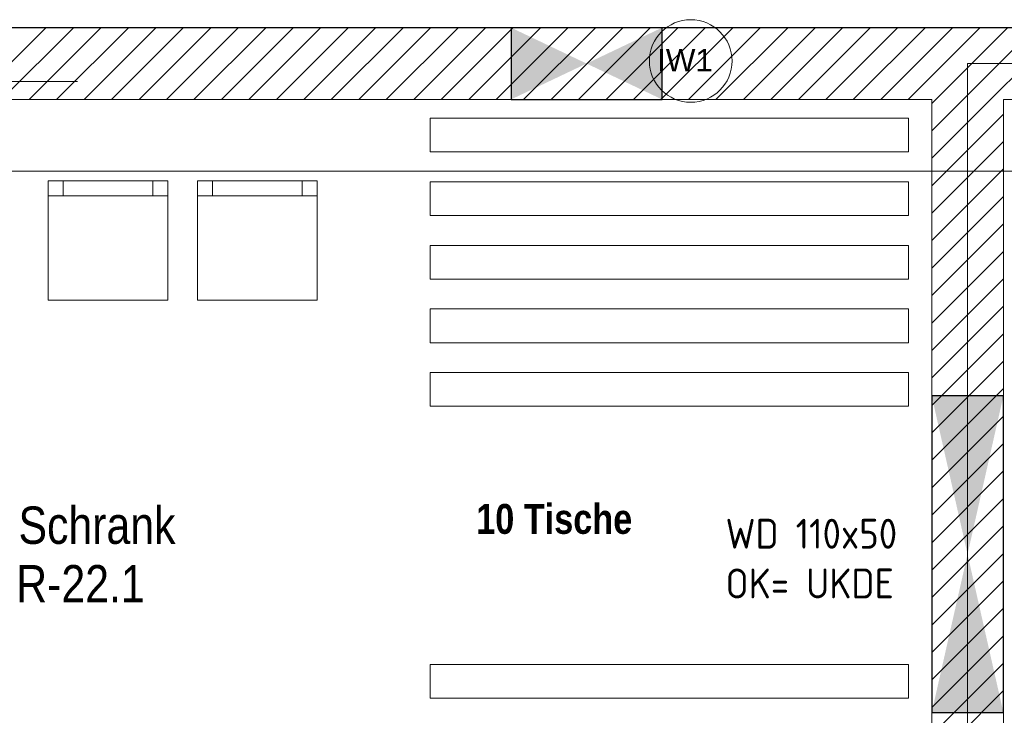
# Model space of a CAD drawing. Header units: millimetres. Extents: x 634730 to 711346, y 362082 to 425615.
# Tile 48 of 160: x 661749 to 665043, y 395918 to 398247. Entities that reach past the tile are written whole.
import ezdxf
from ezdxf.enums import TextEntityAlignment as Align

# ---------------------------------------------------------------- set-up
doc = ezdxf.new("R2010")
doc.units = ezdxf.units.MM
doc.header["$LTSCALE"] = 50
for name, pattern in [('Doppelstrichlinie', [1.093611, 0.529167, -0.211667, 0.141111, -0.211667]), ('Strichlinie', [0.4, 0.3, -0.1]), ('Strichlinie_ lang', [0.529167, 0.3175, -0.211667]), ('Strichpunktlinie', [0.335139, 0.176389, -0.088194, 0, -0.070556])]:
    doc.linetypes.add(name, pattern=pattern)
for name, color, linetype in [('1_DB-Lüftung', 30, 'Continuous'), ('1_EG', 7, 'Continuous'), ('A_Beschriftung', 7, 'Continuous'), ('A_Brandschutz', 7, 'Continuous'), ('A_Dach Belag', 7, 'Continuous'), ('A_Decken', 7, 'Continuous'), ('A_Deckenspiegel', 7, 'Continuous'), ('A_Möblierung fest', 7, 'Continuous'), ('A_Möblierung variabel', 7, 'Continuous'), ('A_Raumflächen', 7, 'Continuous'), ('A_Schraffuren', 7, 'Continuous'), ('A_Wände', 7, 'Continuous')]:
    doc.layers.add(name, color=color, linetype=linetype)
doc.styles.add('ERSTELLTER_STIL_1', font='ARIALN.TTF')
doc.styles.add('ERSTELLTER_STIL_2', font='ARIALNB.TTF')
doc.styles.get("Standard").update_dxf_attribs({"font": 'isocp.shx', "height": 140})

# ---------------------------------------------------------------- blocks, each defined once
blk = doc.blocks.new('A$C85d2cf1a')
at = {"color": 7, "linetype": 'Strichpunktlinie', "lineweight": 13}
blk.add_line((7.1406, 35.9574), (21.5386, 35.9574), dxfattribs=at)
at = {"layer": 'A_Beschriftung', "color": 7, "linetype": 'Continuous', "lineweight": 13}
for p in [(18.0123, 35.8867), (18.0123, 35.8876)]:
    blk.add_line(p, (18.0123, 35.8876), dxfattribs=at)
at = {"layer": 'A_Beschriftung', "color": 7, "linetype": 'Continuous', "lineweight": 13, "flags": 128}
blk.add_lwpolyline([(18.1506, 36.0259, 1), (17.874, 36.0259, 1)], format="xyb", close=True, dxfattribs=at)
at = {"layer": 'A_Brandschutz', "color": 1, "linetype": 'Doppelstrichlinie', "lineweight": 18, "true_color": 0xf50000}
for p, q in [((18.9387, 36.0174), (18.9386, 26.7068)), ((21.4698, 36.0174), (18.9387, 36.0174))]:
    blk.add_line(p, q, dxfattribs=at)
at = {"layer": 'A_Dach Belag', "color": 7, "linetype": 'Strichlinie_ lang', "lineweight": 18}
blk.add_line((6.8406, 35.6573), (21.8386, 35.6573), dxfattribs=at)
at = {"layer": 'A_Decken', "color": 7, "linetype": 'Strichlinie_ lang', "lineweight": 25}
blk.add_line((21.3586, 36.1374), (7.3206, 36.1374), dxfattribs=at)
at = {"layer": 'A_Deckenspiegel', "color": 7, "linetype": 'Strichlinie', "lineweight": 13}
blk.add_line((10.1061, 36.1374), (21.3586, 36.1374), dxfattribs=at)
at = {"layer": 'A_Möblierung variabel', "color": 7, "linetype": 'Continuous', "lineweight": 13}
for p, q in [((18.7409, 35.8347), (17.1409, 35.8347)), ((17.1409, 35.8347), (17.1409, 35.7217)), ((18.7409, 35.7217), (18.7409, 35.8347)), ((17.1409, 35.7217), (18.7409, 35.7217)), ((15.9122, 35.575), (15.9122, 35.625)), ((16.2122, 35.575), (16.2122, 35.625)), ((16.4122, 35.575), (16.4122, 35.625)), ((16.7122, 35.575), (16.7122, 35.625)), ((18.7409, 35.6217), (17.1409, 35.6217)), ((17.1409, 35.6217), (17.1409, 35.5087)), ((18.7409, 35.5087), (18.7409, 35.6217)), ((15.8622, 35.575), (16.2622, 35.575)), ((16.3622, 35.575), (16.7622, 35.575)), ((17.1409, 35.5087), (18.7409, 35.5087)), ((18.7409, 35.4087), (17.1409, 35.4087)), ((17.1409, 35.4087), (17.1409, 35.2957)), ((18.7409, 35.2957), (18.7409, 35.4087)), ((17.1409, 35.2957), (18.7409, 35.2957)), ((18.7409, 35.1957), (17.1409, 35.1957)), ((17.1409, 35.1957), (17.1409, 35.0827)), ((18.7409, 35.0827), (18.7409, 35.1957)), ((17.1409, 35.0827), (18.7409, 35.0827)), ((18.7409, 34.9827), (17.1409, 34.9827)), ((17.1409, 34.9827), (17.1409, 34.8697)), ((18.7409, 34.8697), (18.7409, 34.9827)), ((17.1409, 34.8697), (18.7409, 34.8697)), ((18.7409, 34.0056), (17.1409, 34.0056)), ((17.1409, 34.0056), (17.1409, 33.8926)), ((18.7409, 33.8926), (18.7409, 34.0056)), ((17.1409, 33.8926), (18.7409, 33.8926))]:
    blk.add_line(p, q, dxfattribs=at)
at = {"layer": 'A_Möblierung variabel', "color": 7, "linetype": 'Continuous', "lineweight": 13, "flags": 128}
for points in [[(15.8622, 35.225), (16.2622, 35.225), (16.2622, 35.625), (15.8622, 35.625)], [(16.3622, 35.225), (16.7622, 35.225), (16.7622, 35.625), (16.3622, 35.625)]]:
    blk.add_lwpolyline(points, close=True, dxfattribs=at)
at = {"layer": 'A_Schraffuren', "color": 7, "linetype": 'Continuous', "lineweight": 13}
for p, q in [((19.0586, 35.8974), (21.3594, 35.8974)), ((19.0586, 30.6974), (19.0586, 35.8974))]:
    blk.add_line(p, q, dxfattribs=at)
at = {"layer": 'A_Wände', "color": 7, "linetype": 'Continuous', "lineweight": 18}
for p, q in [((17.8773, 36.1374), (14.3106, 36.1374)), ((21.3586, 36.1374), (17.8773, 36.1374)), ((14.3106, 35.8974), (17.8773, 35.8974)), ((17.8773, 35.8974), (18.8186, 35.8974)), ((18.8186, 35.8974), (18.8186, 26.7933)), ((19.0586, 35.8974), (21.3586, 35.8974)), ((19.0586, 30.6974), (19.0586, 35.8974))]:
    blk.add_line(p, q, dxfattribs=at)
at = {"layer": 'A_Wände', "color": 8, "linetype": 'Continuous', "lineweight": 18}
for p, q in [((15.6147, 35.8974), (15.8547, 36.1374)), ((15.7066, 35.8974), (15.9466, 36.1374)), ((15.7986, 35.8974), (16.0386, 36.1374)), ((15.8905, 35.8974), (16.1305, 36.1374)), ((15.9824, 35.8974), (16.2224, 36.1374)), ((16.0743, 35.8974), (16.3143, 36.1374)), ((16.1663, 35.8974), (16.4063, 36.1374)), ((16.2582, 35.8974), (16.4982, 36.1374)), ((16.3501, 35.8974), (16.5901, 36.1374)), ((16.442, 35.8974), (16.682, 36.1374)), ((16.5339, 35.8974), (16.7739, 36.1374)), ((16.6259, 35.8974), (16.8659, 36.1374)), ((16.7178, 35.8974), (16.9578, 36.1374)), ((16.8097, 35.8974), (17.0497, 36.1374)), ((16.9016, 35.8974), (17.1416, 36.1374)), ((16.9936, 35.8974), (17.2336, 36.1374)), ((17.0855, 35.8974), (17.3255, 36.1374)), ((17.1774, 35.8974), (17.4174, 36.1374)), ((17.2693, 35.8974), (17.5093, 36.1374)), ((17.3613, 35.8974), (17.6013, 36.1374)), ((17.4532, 35.8974), (17.6932, 36.1374)), ((17.5451, 35.8974), (17.7851, 36.1374)), ((17.637, 35.8974), (17.877, 36.1374)), ((17.8773, 36.0457), (17.969, 36.1374)), ((17.8773, 35.9538), (18.0609, 36.1374)), ((17.9128, 35.8974), (18.1528, 36.1374)), ((18.0047, 35.8974), (18.2447, 36.1374)), ((18.0967, 35.8974), (18.3367, 36.1374)), ((18.1886, 35.8974), (18.4286, 36.1374)), ((18.2805, 35.8974), (18.5205, 36.1374)), ((18.3724, 35.8974), (18.6124, 36.1374)), ((18.4643, 35.8974), (18.7043, 36.1374)), ((18.5563, 35.8974), (18.7963, 36.1374)), ((18.6482, 35.8974), (18.8882, 36.1374)), ((18.7401, 35.8974), (18.9801, 36.1374)), ((18.832, 35.8974), (19.072, 36.1374)), ((18.924, 35.8974), (19.164, 36.1374)), ((19.0159, 35.8974), (19.2559, 36.1374)), ((17.729, 35.8974), (17.8773, 36.0457)), ((17.8209, 35.8974), (17.8773, 35.9538)), ((18.8186, 35.884), (18.832, 35.8974)), ((18.8186, 35.7921), (18.924, 35.8974)), ((18.8186, 35.7001), (19.0159, 35.8974)), ((18.8186, 35.6082), (19.0586, 35.8482)), ((18.8186, 35.5163), (19.0586, 35.7563)), ((18.8186, 35.4244), (19.0586, 35.6644)), ((18.8186, 35.3324), (19.0586, 35.5724)), ((18.8186, 35.2405), (19.0586, 35.4805)), ((18.8186, 35.1486), (19.0586, 35.3886)), ((18.8186, 35.0567), (19.0586, 35.2967)), ((18.8186, 34.9647), (19.0586, 35.2047)), ((18.8186, 34.8728), (19.0586, 35.1128)), ((18.8186, 34.7809), (19.0586, 35.0209)), ((18.8186, 34.689), (19.0586, 34.929)), ((18.8186, 34.597), (19.0586, 34.837)), ((18.8186, 34.5051), (19.0586, 34.7451)), ((18.8186, 34.4132), (19.0586, 34.6532)), ((18.8186, 34.3213), (19.0586, 34.5613)), ((18.8186, 34.2293), (19.0586, 34.4693)), ((18.8186, 34.1374), (19.0586, 34.3774)), ((18.8186, 34.0455), (19.0586, 34.2855)), ((18.8186, 33.9536), (19.0586, 34.1936)), ((18.8186, 33.8616), (19.0586, 34.1016)), ((18.8186, 33.7697), (19.0586, 34.0097)), ((18.8186, 33.6778), (19.0586, 33.9178))]:
    blk.add_line(p, q, dxfattribs=at)
at = {"layer": 'A_Beschriftung', "color": 7, "style": 'ERSTELLTER_STIL_1'}
for s, p in [('Schrank', (15.763, 34.4092)), ('R-22.1', (15.7555, 34.2132))]:
    blk.add_text(s, height=0.125, dxfattribs=at).set_placement(p)
at = {"layer": 'A_Beschriftung', "color": 253, "true_color": 0x9f9f9f, "style": 'ERSTELLTER_STIL_2'}
blk.add_text('10 Tische', height=0.1, dxfattribs=at).set_placement((17.2945, 34.4428))
at = {"layer": 'A_Beschriftung', "color": 7, "lineweight": 13, "insert": (18.0123, 36.0659), "char_height": 0.075, "attachment_point": 2, "style": 'ERSTELLTER_STIL_2'}
blk.add_mtext('\\A1;{\\pqc;\\pt0,1;\\fArial|b0|i0|c0|p0;\\W1.000000;IW1\\fArial|b0|i0|c0|p0;\\W1.000000;\\A1{\\H.66x;\\S^  ;}\\fArial|b0|i0|c0|p0;\\W1.000000;\\fArial|b0|i0|c0|p0;\\W1.000000;\\A1{\\H.66x;\\S^  ;}\\fArial|b0|i0|c0|p0;\\W1.000000; \\fArial|b0|i0|c0|p0;\\W1.000000;\\fArial|b0|i0|c0|p0;\\W1.000000;\\fArial|b0|i0|c0|p0;\\W1.000000;\\fArial|b0|i0|c0|p0;\\W1.000000;\\fArial|b0|i0|c0|p0;\\W1.000000;\\fArial|b0|i0|c0|p0;\\W1.000000;\\fArial|b0|i0|c0|p0;\\W1.000000;\\fArial|b0|i0|c0|p0;\\W1.000000;\\fArial|b0|i0|c0|p0;\\W1.000000;\\fArial|b0|i0|c0|p0;\\W1.000000;\\fArial|b0|i0|c0|p0;\\W1.000000;\\fArial|b0|i0|c0|p0;\\W1.000000;\\fArial|b0|i0|c0|p0;\\W1.000000;\\fArial|b0|i0|c0|p0;\\W1.000000;\\fArial|b0|i0|c0|p0;\\W1.000000;\\fArial|b0|i0|c0|p0;\\W1.000000;\\fArial|b0|i0|c0|p0;\\W1.000000;\\fArial|b0|i0|c0|p0;\\W1.000000;\\fArial|b0|i0|c0|p0;\\W1.000000;\\fArial|b0|i0|c0|p0;\\W1.000000;\\fArial|b0|i0|c0|p0;\\W1.000000;\\fArial|b0|i0|c0|p0;\\W1.000000;\\fArial|b0|i0|c0|p0;\\W1.000000;\\fArial|b0|i0|c0|p0;\\W1.000000;\\fArial|b0|i0|c0|p0;\\W1.000000;\\fArial|b0|i0|c0|p0;\\W1.000000;\\fArial|b0|i0|c0|p0;\\W1.000000;\\fArial|b0|i0|c0|p0;\\W1.000000;\\fArial|b0|i0|c0|p0;\\W1.000000;\\fArial|b0|i0|c0|p0;\\W1.000000;\\fArial|b0|i0|c0|p0;\\W1.000000;\\fArial|b0|i0|c0|p0;\\W1.000000;\\fArial|b0|i0|c0|p0;\\W1.000000;\\fArial|b0|i0|c0|p0;\\W1.000000;\\fArial|b0|i0|c0|p0;\\W1.000000;\\fArial|b0|i0|c0|p0;\\W1.000000;\\fArial|b0|i0|c0|p0;\\W1.000000;\\fArial|b0|i0|c0|p0;\\W1.000000;\\fArial|b0|i0|c0|p0;\\W1.000000;\\fArial|b0|i0|c0|p0;\\W1.000000;\\fArial|b0|i0|c0|p0;\\W1.000000;\\fArial|b0|i0|c0|p0;\\W1.000000;\\fArial|b0|i0|c0|p0;\\W1.000000;}', dxfattribs=at)
at = {"layer": 'A_Möblierung fest', "color": 7, "lineweight": 13, "style": 'ERSTELLTER_STIL_2', "text_generation_flag": 2}
blk.add_attdef('txt', text='', height=0.12, rotation=359.9988, dxfattribs=at).set_placement((23.514, 39.2921), align=Align.MIDDLE_CENTER)
at = {"layer": 'A_Möblierung fest', "color": 7, "lineweight": 13, "style": 'ERSTELLTER_STIL_2'}
blk.add_attdef('txt', text='', height=0.12, dxfattribs=at).set_placement((10.172, 25.6523), align=Align.MIDDLE_CENTER)
at = {"layer": 'A_Raumflächen', "color": 7, "lineweight": 18}
for tag, style, p in [('ROOM_NAME', 'ERSTELLTER_STIL_1', (30.4276, 25.9283)), ('DUMMY_850', 'ERSTELLTER_STIL_1', (31.5414, 25.9585)), ('ROOM_NAME', 'ERSTELLTER_STIL_1', (47.266, 25.9283)), ('DUMMY_850', 'ERSTELLTER_STIL_1', (48.3798, 25.9585)), ('floorCode', 'ERSTELLTER_STIL_2', (30.5258, 25.6828)), ('stFloorCovering', 'ERSTELLTER_STIL_2', (31.0934, 25.6828)), ('floorCode', 'ERSTELLTER_STIL_2', (47.3642, 25.6828)), ('stFloorCovering', 'ERSTELLTER_STIL_2', (47.9319, 25.6828)), ('DUMMY_851', 'ERSTELLTER_STIL_2', (30.5258, 25.4675)), ('DUMMY_851', 'ERSTELLTER_STIL_2', (47.3642, 25.4675)), ('measuredNetAreaCode', 'ERSTELLTER_STIL_2', (30.5258, 25.1917)), ('measuredNetAreaCode', 'ERSTELLTER_STIL_2', (47.3642, 25.1917))]:
    blk.add_attdef(tag, text='', height=0.125, dxfattribs=dict(at, style=style)).set_placement(p, align=Align.TOP_LEFT)

msp = doc.modelspace()

# ---------------------------------------------------------------- linework, layer by layer
at = {"layer": '1_DB-Lüftung', "elevation": 61695}
for points in [[(663898, 398219.8), (663393, 398219.8), (663393, 397979.7), (663898, 397979.7)], [(664800.3, 395926.9), (665040.2, 395926.9), (665040.2, 396987), (664800.3, 396987.1)]]:
    msp.add_lwpolyline(points, close=True, dxfattribs=at)
at = {"layer": '1_DB-Lüftung'}
for points in [[(663898, 397979.7, 61695), (663898, 398219.8, 61695), (663393, 398219.8, 61695), (663393, 397979.7, 61695)], [(665040.2, 396987, 61695), (664800.3, 396987.1, 61695), (664800.3, 395926.9, 61695), (665040.2, 395926.9, 61695)]]:
    msp.add_solid(points, dxfattribs=at)

# ---------------------------------------------------------------- texts
at = {"layer": '1_DB-Lüftung', "insert": (664110.5, 396575.6, 61689.3), "char_height": 100, "attachment_point": 1}
msp.add_mtext_dynamic_manual_height_columns('WD 110x50\\POK= UKDE', width=1722.207, gutter_width=700, heights=[0], dxfattribs=at)

# ---------------------------------------------------------------- next in the draw order: block references
at = {"layer": '1_EG', "xscale": 1000, "yscale": 1000, "zscale": 1000}
msp.add_blockref('A$C85d2cf1a', (645981.7, 362082.4, 41515.3), dxfattribs=at)

doc.saveas('drawing.dxf')
